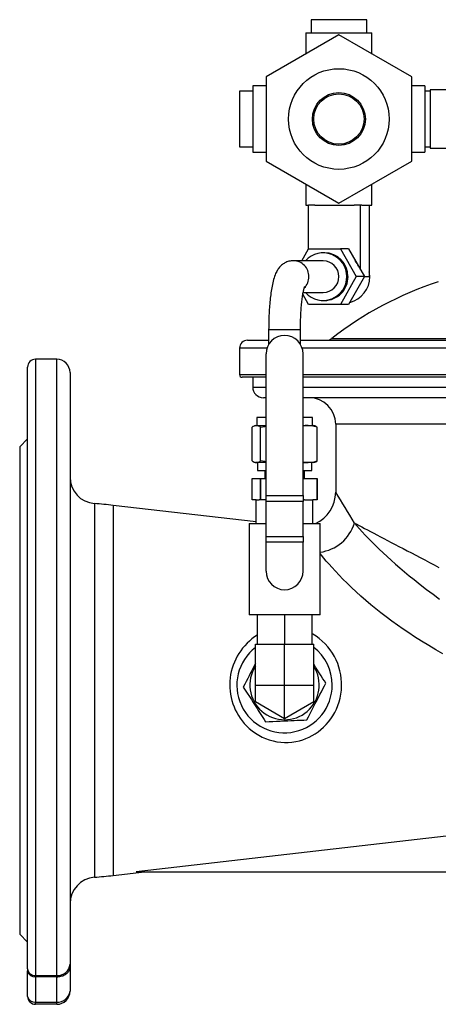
# Model space of a CAD drawing. Extents: x 34 to 811, y -323 to 473.
# Tile 2 of 4: x 34 to 192, y 82 to 454. Entities that reach past the tile are written whole.
import ezdxf

# ---------------------------------------------------------------- set-up
doc = ezdxf.new("R2010")
doc.units = 0
doc.layers.get('0').update_dxf_attribs({"linetype": 'CONTINUOUS'})

msp = doc.modelspace()

# ---------------------------------------------------------------- linework, layer by layer
at = {"color": 7, "linetype": 'CONTINUOUS'}
for p, q in [((144.22, 454.19), (144.22, 449.19)), ((165.22, 454.19), (144.22, 454.19)), ((165.22, 449.19), (165.22, 454.19)), ((154.72, 448.44), (127.22, 432.57)), ((142.22, 449.19), (142.22, 441.23)), ((142.22, 449.19), (167.22, 449.19)), ((182.22, 432.57), (154.72, 448.44)), ((167.22, 441.23), (167.22, 449.19)), ((127.22, 432.57), (127.22, 400.81)), ((182.22, 400.81), (182.22, 432.57)), ((127.22, 429.19), (122.22, 429.19)), ((122.22, 429.19), (122.22, 404.19)), ((187.22, 429.19), (182.22, 429.19)), ((187.22, 429.19), (187.22, 404.19)), ((199.22, 427.69), (189.22, 427.69)), ((189.22, 427.69), (189.22, 416.69)), ((122.22, 427.19), (117.22, 427.19)), ((117.22, 427.19), (117.22, 406.19)), ((189.22, 427.19), (187.22, 427.19)), ((189.22, 416.69), (189.22, 405.69)), ((117.22, 406.19), (122.22, 406.19)), ((187.22, 406.19), (189.22, 406.19)), ((189.22, 405.69), (199.22, 405.69)), ((122.22, 404.19), (127.22, 404.19)), ((182.22, 404.19), (187.22, 404.19)), ((127.22, 400.81), (154.72, 384.93)), ((154.72, 384.93), (182.22, 400.81)), ((142.22, 392.15), (142.22, 384.19)), ((167.22, 384.19), (167.22, 392.15)), ((142.22, 384.19), (143.22, 384.19)), ((143.22, 367.51), (143.22, 384.19)), ((145.68, 384.19), (143.22, 384.19)), ((145.68, 384.19), (160.48, 384.19)), ((162.94, 384.19), (160.48, 384.19)), ((162.94, 359.71), (162.94, 384.19)), ((163.35, 384.19), (162.94, 384.19)), ((163.35, 384.19), (167.22, 384.19)), ((166.23, 357.19), (166.23, 384.19)), ((140.76, 363.19), (143.32, 367.69)), ((143.32, 367.69), (155.28, 367.69)), ((149.3, 366.19), (148.81, 366.19)), ((155.28, 367.69), (161.26, 357.19)), ((158.4, 367.69), (155.28, 367.69)), ((158.4, 367.69), (164.38, 357.19)), ((148.81, 363.19), (137.51, 363.19)), ((161.26, 357.19), (155.28, 346.69)), ((164.38, 357.19), (158.4, 346.69)), ((164.38, 357.19), (161.26, 357.19)), ((143.32, 346.69), (141.14, 350.52)), ((141.25, 351.19), (148.81, 351.19)), ((155.28, 346.69), (143.32, 346.69)), ((148.81, 348.19), (149.3, 348.19)), ((158.4, 346.69), (155.28, 346.69)), ((128.22, 337.19), (128.22, 331.63)), ((140.22, 331.63), (140.22, 337.19)), ((120.22, 333.19), (128.22, 333.19)), ((140.22, 333.19), (328.22, 333.19)), ((117.22, 330.19), (117.22, 320.19)), ((127.22, 274.57), (127.22, 328.02)), ((141.22, 274.57), (141.22, 328.02)), ((48.22, 325.99), (40.22, 325.99)), ((37.22, 95.9), (37.22, 322.99)), ((53.22, 320.99), (53.22, 97.63)), ((127.22, 319.19), (118.22, 319.19)), ((122.22, 319.19), (122.22, 315.49)), ((327.22, 319.19), (141.22, 319.19)), ((127.22, 311.49), (126.22, 311.49)), ((327.22, 311.49), (141.22, 311.49)), ((123.72, 303.99), (123.72, 300.99)), ((127.22, 303.99), (123.72, 303.99)), ((144.72, 303.99), (141.22, 303.99)), ((144.72, 300.99), (144.72, 303.99)), ((153.52, 301.49), (153.52, 275.8)), ((121.97, 287.61), (121.97, 300.37)), ((123.22, 300.99), (122.85, 300.85)), ((123.22, 300.99), (123.58, 300.99)), ((123.58, 300.99), (127.22, 300.99)), ((125.19, 287.61), (125.19, 300.37)), ((141.22, 300.99), (141.96, 300.99)), ((141.22, 300.96), (141.96, 300.99)), ((141.96, 300.99), (145.22, 300.99)), ((145.6, 300.85), (145.22, 300.99)), ((146.47, 287.61), (146.47, 300.37)), ((37.22, 295.99), (34.22, 292.99)), ((34.22, 292.99), (34.22, 108.99)), ((122.85, 287.12), (123.22, 286.99)), ((123.58, 286.99), (123.22, 286.99)), ((127.22, 286.99), (123.58, 286.99)), ((123.96, 286.99), (123.96, 283.99)), ((141.96, 286.99), (141.22, 287.02)), ((141.22, 286.99), (141.96, 286.99)), ((145.22, 286.99), (141.96, 286.99)), ((144.49, 283.99), (144.49, 286.99)), ((145.22, 286.99), (145.6, 287.12)), ((123.96, 283.99), (127.22, 283.99)), ((126.72, 283.99), (126.72, 280.99)), ((141.22, 283.99), (144.49, 283.99)), ((141.72, 280.99), (141.72, 283.99)), ((121.98, 272.99), (121.98, 280.99)), ((121.98, 280.99), (125.19, 280.99)), ((125.19, 272.99), (125.19, 280.99)), ((125.19, 280.99), (127.22, 280.99)), ((125.19, 280.99), (125.19, 272.99)), ((125.19, 280.99), (125.19, 280.99)), ((141.22, 280.99), (146.47, 280.99)), ((146.47, 280.99), (146.47, 272.99)), ((146.47, 272.99), (146.47, 280.99)), ((146.47, 280.99), (146.47, 280.99)), ((123.52, 272.99), (121.98, 272.99)), ((123.52, 263.99), (123.52, 272.99)), ((123.52, 272.99), (124.64, 272.99)), ((125.19, 272.99), (124.64, 272.99)), ((127.22, 272.99), (125.19, 272.99)), ((125.19, 272.99), (125.19, 272.99)), ((127.22, 272.34), (127.22, 274.57)), ((127.22, 259.12), (127.22, 272.34)), ((141.22, 274.57), (141.22, 272.34)), ((141.79, 272.99), (141.22, 272.99)), ((141.22, 259.12), (141.22, 272.34)), ((141.79, 272.99), (144.92, 272.99)), ((144.92, 263.99), (144.92, 272.99)), ((146.47, 272.99), (144.92, 272.99)), ((146.47, 272.99), (146.47, 272.99)), ((123.52, 264.67), (69.53, 270.84)), ((120.82, 263.99), (120.82, 229.49)), ((120.82, 263.99), (127.22, 263.99)), ((141.22, 263.99), (147.62, 263.99)), ((147.62, 229.49), (147.62, 263.99)), ((127.22, 256.89), (127.22, 259.12)), ((127.22, 245.99), (127.22, 256.89)), ((141.22, 259.12), (141.22, 256.89)), ((141.22, 245.99), (141.22, 256.89)), ((134.22, 229.49), (120.82, 229.49)), ((123.92, 229.49), (123.92, 218.49)), ((147.62, 229.49), (134.22, 229.49)), ((134.22, 229.49), (134.22, 218.49)), ((144.52, 229.49), (144.52, 218.49)), ((123.22, 202.99), (123.22, 218.49)), ((123.22, 218.49), (134.22, 218.49)), ((134.22, 202.99), (134.22, 218.49)), ((134.22, 218.49), (145.22, 218.49)), ((145.22, 202.99), (145.22, 218.49)), ((145.24, 210.06), (145.22, 210.08)), ((123.22, 196.64), (123.22, 202.99)), ((134.22, 190.29), (134.22, 202.99)), ((145.22, 196.64), (145.22, 202.99)), ((134.22, 190.29), (123.22, 196.64)), ((145.22, 196.64), (134.22, 190.29)), ((69.53, 131.14), (81.35, 132.49)), ((78.22, 132.49), (195.23, 132.49)), ((34.22, 108.99), (37.22, 105.99)), ((53.22, 97.63), (53.22, 96.53)), ((37.22, 95.9), (37.22, 95.08)), ((37.22, 85.49), (37.22, 95.08)), ((53.22, 96.53), (53.22, 87.49)), ((48.22, 82.49), (40.22, 82.49))]:
    msp.add_line(p, q, dxfattribs=at)
at = {"color": 8, "linetype": 'CONTINUOUS'}
for p, q in [((164.38, 357.19), (166.23, 357.19)), ((128.22, 337.19), (140.14, 337.19)), ((140.14, 337.19), (140.22, 337.19)), ((152.03, 333.83), (316.42, 333.83)), ((127.57, 330.19), (117.22, 330.19)), ((327.57, 330.19), (140.88, 330.19)), ((40.22, 325.99), (40.22, 93.32)), ((48.22, 93.32), (48.22, 325.99)), ((117.22, 320.19), (127.22, 320.19)), ((141.22, 320.19), (327.22, 320.19)), ((122.22, 315.49), (127.22, 315.49)), ((141.22, 315.49), (327.22, 315.49)), ((313.84, 301.49), (153.52, 301.49)), ((62.43, 271.53), (62.43, 200.99)), ((127.22, 274.57), (141.22, 274.57)), ((141.22, 272.34), (127.22, 272.34)), ((69.53, 270.84), (69.53, 200.99)), ((127.22, 259.12), (141.22, 259.12)), ((141.22, 256.89), (127.22, 256.89)), ((62.43, 200.99), (62.43, 130.45)), ((69.53, 200.99), (69.53, 131.14)), ((123.22, 202.99), (134.22, 202.99)), ((134.22, 202.99), (145.22, 202.99)), ((40.22, 93.32), (48.22, 93.32)), ((40.22, 92.91), (40.22, 93.32)), ((48.22, 92.91), (48.22, 93.32)), ((48.22, 92.91), (40.22, 92.91)), ((40.22, 92.91), (40.22, 83.31)), ((48.22, 83.31), (48.22, 92.91)), ((40.22, 83.31), (48.22, 83.31)), ((40.22, 82.49), (40.22, 83.31)), ((48.22, 82.49), (48.22, 83.31))]:
    msp.add_line(p, q, dxfattribs=at)
at = {"color": 7, "linetype": 'CONTINUOUS', "flags": 128}
for points in [[(137.51, 363.19), (137.11, 363.18), (136.69, 363.14), (136.28, 363.07), (135.88, 362.98), (135.49, 362.87), (135.1, 362.73), (134.73, 362.57), (134.38, 362.39), (134.04, 362.2), (133.71, 361.99), (133.41, 361.76), (133.11, 361.52), (132.84, 361.26), (132.58, 361), (132.33, 360.73), (132.09, 360.44), (131.87, 360.14), (131.66, 359.82), (131.46, 359.49), (131.26, 359.14), (131.06, 358.75), (130.86, 358.32), (130.66, 357.84), (130.46, 357.29), (130.26, 356.68), (130.07, 356.05), (129.9, 355.42), (129.75, 354.79), (129.61, 354.18), (129.49, 353.56), (129.37, 352.94), (129.27, 352.31), (129.17, 351.67), (129.07, 351.02), (128.98, 350.37), (128.9, 349.7), (128.82, 349.02), (128.75, 348.33), (128.68, 347.64), (128.62, 346.93), (128.56, 346.21), (128.5, 345.49), (128.46, 344.76), (128.41, 344.02), (128.37, 343.27), (128.34, 342.52), (128.31, 341.76), (128.28, 340.99), (128.26, 340.23), (128.24, 339.46), (128.23, 338.68), (128.23, 337.91), (128.22, 337.19)], [(140.22, 337.19), (140.22, 337.56), (140.23, 338.26), (140.24, 338.96), (140.25, 339.66), (140.27, 340.35), (140.29, 341.04), (140.31, 341.72), (140.34, 342.4), (140.38, 343.06), (140.41, 343.71), (140.46, 344.36), (140.5, 344.99), (140.55, 345.61), (140.6, 346.21), (140.65, 346.8), (140.71, 347.37), (140.77, 347.92), (140.84, 348.45), (140.9, 348.96), (140.97, 349.45), (141.04, 349.92), (141.11, 350.36), (141.18, 350.77), (141.25, 351.17), (141.32, 351.53), (141.39, 351.86), (141.46, 352.17), (141.53, 352.44), (141.59, 352.69), (141.65, 352.9), (141.7, 353.08), (141.75, 353.23), (141.79, 353.34), (141.82, 353.43), (141.84, 353.49), (141.86, 353.51), (141.85, 353.51)], [(125.19, 300.37), (126.73, 300.63), (127.22, 300.7)], [(127.22, 287.28), (126.73, 287.35), (125.19, 287.61)], [(119.83, 187.62), (120.89, 186.62), (122.02, 185.69), (123.2, 184.83), (124.45, 184.06), (125.74, 183.38), (127.08, 182.8), (128.47, 182.3), (129.89, 181.9), (131.35, 181.61), (132.82, 181.42), (134.21, 181.34), (135.62, 181.35), (137.02, 181.47), (138.42, 181.68), (139.8, 181.98), (141.06, 182.35), (142.3, 182.81), (143.51, 183.34), (144.69, 183.94), (145.81, 184.62), (146.92, 185.38), (147.97, 186.21), (148.97, 187.11), (149.92, 188.07), (150.8, 189.08), (151.66, 190.21), (152.45, 191.41), (153.16, 192.65), (153.79, 193.94), (154.34, 195.26), (154.81, 196.66), (155.19, 198.09), (155.47, 199.55), (155.66, 201.02), (155.75, 202.5), (155.74, 203.96), (155.64, 205.43), (155.44, 206.89), (155.15, 208.33), (154.76, 209.74), (154.28, 211.13), (153.71, 212.49), (153.05, 213.81), (152.31, 215.07), (151.48, 216.28), (150.56, 217.45), (149.56, 218.56), (148.48, 219.6), (147.33, 220.57), (146.12, 221.44), (144.88, 222.2), (144.52, 222.39)], [(123.22, 211.11), (122.63, 209.96), (121.98, 208.69), (121.42, 207.61), (120.86, 206.54), (120.31, 205.47), (119.75, 204.39), (119.2, 203.32), (118.65, 202.26)], [(149.8, 203.72), (149.26, 204.55), (148.72, 205.4), (148.02, 206.48), (147.32, 207.58), (146.61, 208.68), (145.89, 209.81), (145.22, 210.84)], [(118.65, 202.26), (119.4, 201.09), (120.16, 199.91), (120.93, 198.71), (121.7, 197.5), (122.41, 196.4), (123.12, 195.29), (123.83, 194.18), (124.56, 193.05), (125.28, 191.93), (125.99, 190.82), (126.53, 189.98), (127.07, 189.14)], [(142.64, 189.87), (143.26, 191.06), (143.88, 192.27), (144.51, 193.49), (145.16, 194.75), (145.82, 196.02), (146.47, 197.28), (147.03, 198.36), (147.58, 199.44), (148.14, 200.51), (148.69, 201.59), (149.25, 202.66), (149.8, 203.72)], [(127.07, 189.14), (128.42, 189.2), (129.78, 189.27), (131.15, 189.33), (132.56, 189.4), (133.98, 189.46), (135.41, 189.53), (136.62, 189.59), (137.83, 189.64), (139.03, 189.7), (140.24, 189.76), (141.45, 189.81), (142.64, 189.87)], [(195.23, 145.95), (93.53, 134.25), (78.22, 132.49)]]:
    msp.add_lwpolyline(points, dxfattribs=at)
at = {"color": 8, "linetype": 'CONTINUOUS', "flags": 128}
for points in [[(160.58, 264.16), (161.52, 263.1), (162.52, 261.99), (163.58, 260.83), (164.7, 259.63), (165.92, 258.36), (167.2, 257.05), (168.54, 255.71), (169.93, 254.34), (171.39, 252.95), (172.9, 251.55), (174.46, 250.12), (176.07, 248.69), (177.76, 247.23), (179.5, 245.76), (181.28, 244.28), (183.11, 242.81), (185.45, 240.97), (187.84, 239.13), (190.29, 237.3), (192.77, 235.49)], [(160.58, 264.16), (161.47, 263.69), (162.42, 263.2), (163.41, 262.68), (164.46, 262.13), (165.55, 261.56), (166.69, 260.96), (167.88, 260.34), (169.11, 259.69), (170.39, 259.02), (171.71, 258.33), (173.07, 257.61), (174.48, 256.87), (175.93, 256.11), (177.42, 255.33), (178.95, 254.53), (180.52, 253.71), (182.12, 252.87), (183.77, 252.01), (185.44, 251.13), (187.15, 250.23), (188.89, 249.32), (190.67, 248.39), (192.47, 247.44)], [(194.03, 214.75), (191.32, 216.33), (188.63, 217.94), (185.97, 219.58), (183.33, 221.25), (181.13, 222.69), (178.96, 224.16), (176.81, 225.65), (174.7, 227.17), (172.61, 228.71), (170.62, 230.23), (168.67, 231.78), (166.76, 233.34), (164.89, 234.92), (163.04, 236.54), (161.23, 238.18), (159.48, 239.81), (157.8, 241.44), (156.27, 242.97), (154.81, 244.48), (153.4, 245.98), (152.06, 247.45), (151, 248.64), (149.99, 249.81), (149.02, 250.95), (148.11, 252.05), (147.62, 252.65)], [(48.22, 92.91), (48.62, 92.92), (49.01, 92.95), (49.39, 93.01), (49.77, 93.09), (50.14, 93.18), (50.49, 93.3), (50.84, 93.44), (51.16, 93.6), (51.47, 93.78), (51.76, 93.97), (52.03, 94.18), (52.27, 94.4), (52.49, 94.64), (52.68, 94.89), (52.84, 95.14), (52.98, 95.41), (53.09, 95.69), (53.16, 95.96), (53.21, 96.25), (53.22, 96.53)]]:
    msp.add_lwpolyline(points, dxfattribs=at)
at = {"color": 7, "linetype": 'CONTINUOUS'}
for radius in [19, 10, 9.5]:
    msp.add_circle((154.72, 416.69), radius, dxfattribs=at)
for centre, radius, start, end in [((148.82, 357.3), 8.87, 359.2562, 138.4075), ((149.23, 357.25), 8.94, 359.6254, 89.5897), ((148.74, 357.19), 6, 270.6317, 89.3683), ((152.9, 357.22), 10.03, 22.5787, 36.7438), ((148.82, 357.07), 8.87, 221.5925, 0.7439), ((149.24, 357.13), 8.94, 270.3798, 0.4051), ((156.43, 357.14), 9.97, 284.0413, 0.2838), ((156.26, 357.19), 10.13, 359.9992, 10.3343), ((232.22, 231.51), 130, 107.9002, 128.087), ((134.22, 328.02), 7, 90, 180), ((134.22, 328.02), 7, 0, 90), ((120.22, 330.19), 3, 90, 180), ((150.18, 336.19), 3, 270, 308.087), ((40.22, 322.99), 3, 90, 180), ((48.22, 320.99), 5, 0, 90), ((118.22, 320.19), 1, 180, 270), ((126.22, 315.49), 4, 180, 270), ((143.52, 301.49), 10, 0, 90), ((123.74, 298.19), 2.8, 93.1732, 128.9604), ((123.43, 298.19), 2.8, 51.0206, 86.8455), ((141.78, 282.9), 18.09, 74.9515, 89.4325), ((144.68, 298.13), 2.87, 51.4141, 71.4936), ((123.74, 289.79), 2.8, 231.021, 266.8458), ((123.43, 289.79), 2.8, 273.1733, 308.9601), ((141.78, 305.08), 18.1, 270.5711, 285.0447), ((144.68, 289.85), 2.87, 288.5331, 308.604), ((63.22, 281.5), 10, 180, 265.4392), ((140.54, 275.8), 12.98, 294.5341, 0.0001), ((45.83, 63.49), 208.7, 83.4808, 85.4392), ((134.22, 245.99), 7, 180, 270), ((134.22, 245.99), 7, 270, 0), ((135.65, 203.09), 22.12, 121.9974, 224.3728), ((134.22, 202.99), 18, 127.6699, 0), ((134.22, 202.99), 18, 0, 52.3301), ((134.22, 202.99), 13.09, 147.1861, 32.6794), ((63.22, 120.48), 10, 94.5608, 180), ((45.83, 338.49), 208.7, 274.5608, 276.5192), ((48.22, 87.49), 5, 270, 359.9999), ((40.22, 85.49), 3, 180, 270)]:
    msp.add_arc(centre, radius, start, end, dxfattribs=at)
at = {"color": 8, "linetype": 'CONTINUOUS'}
for centre, radius, start, end in [((137.47, 357.23), 5.96, 359.6104, 89.6187), ((137.39, 357.18), 6.04, 315.0628, 0.0757), ((-161.96, 76.74), 373.04, 30.1602, 32.2498), ((145.65, 268.61), 15.57, 277.2698, 343.401), ((48.55, 98), 4.69, 266.0582, 355.4223), ((40.04, 96.14), 2.83, 184.8719, 273.6474), ((39.89, 95.61), 2.72, 191.1471, 276.9973), ((48.6, 87.94), 4.64, 265.3188, 354.3894), ((39.89, 86.01), 2.72, 191.1474, 276.9971)]:
    msp.add_arc(centre, radius, start, end, dxfattribs=at)

doc.saveas('drawing.dxf')
